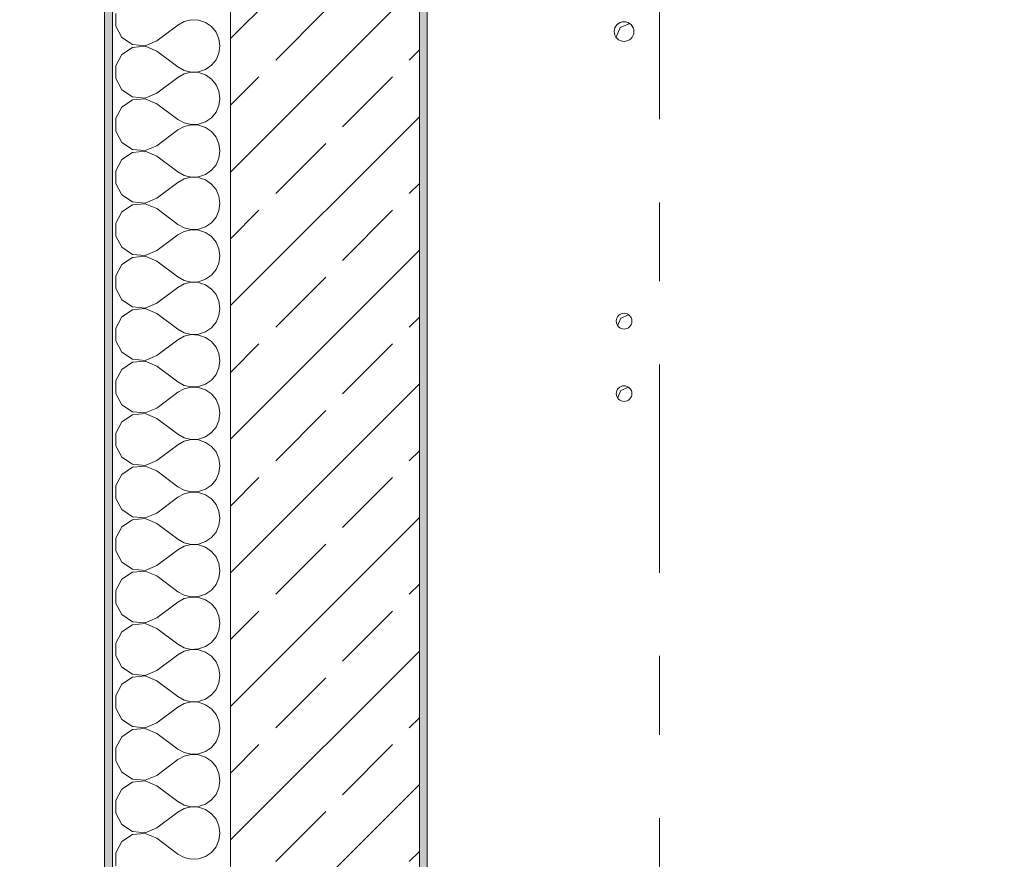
# Model space of a CAD drawing. Header units: metres. Extents: x -3.6 to 84.5, y -11 to 16.8.
# Tile 27 of 256: x -0.3 to 1, y 4 to 5.1. Entities that reach past the tile are written whole.
import ezdxf

# ---------------------------------------------------------------- set-up
doc = ezdxf.new("R2010")
doc.units = ezdxf.units.M
doc.header["$MEASUREMENT"] = 0
doc.linetypes.add('Strichlinie doppelt', pattern=[0.546806, 0.264583, -0.105833, 0.070556, -0.105833])
for name, color, linetype in [('152 - Bemaßung_ Beschriftung.Ausbau', 7, 'Continuous'), ('451 - Universal.Achsen Raster', 7, 'Continuous'), ('603 - Struktur.Bodenplatte_ Decke Roh', 7, 'Continuous'), ('604 - Struktur.Wand Aussen', 7, 'Continuous'), ('650 - Abdeckung.Fußboden Aufbau', 7, 'Continuous')]:
    doc.layers.add(name, color=color, linetype=linetype)
doc.styles.add('ERSTELLTER_STIL_2', font='txt')
doc.dimstyles.new('ERSTELLTER_STIL__1', dxfattribs={"dimtxt": 0.1, "dimasz": 0.0532, "dimexe": 0.18, "dimexo": 0.0625, "dimgap": 0, "dimtad": 1, "dimzin": 0, "dimdsep": 46, "dimtxsty": 'ERSTELLTER_STIL_2', "dimblk": 'ARROWHEAD_2', "dimblk1": 'ARROWHEAD_2', "dimblk2": 'ARROWHEAD_2', "dimcen": 0.09, "dimse1": 1, "dimse2": 1, "dimclrd": 7, "dimclre": 7, "dimclrt": 7, "dimazin": 0, "dimtfac": 1, "dimtdec": 4, "dimtmove": 0, "dimatfit": 3, "dimfxl": 1, "dimtolj": 1, "dimtzin": 0, "dimarcsym": 0})
doc.dimstyles.new('ERSTELLTER_STIL__3', dxfattribs={"dimtxt": 0.1, "dimasz": 0.0532, "dimexe": 0.18, "dimexo": 0.0625, "dimgap": 0, "dimtad": 1, "dimtih": 1, "dimtoh": 1, "dimzin": 0, "dimdsep": 46, "dimtxsty": 'ERSTELLTER_STIL_2', "dimblk": 'ARROWHEAD_2', "dimblk1": 'ARROWHEAD_2', "dimblk2": 'ARROWHEAD_2', "dimcen": 0.09, "dimse1": 1, "dimse2": 1, "dimclrd": 7, "dimclre": 7, "dimclrt": 7, "dimazin": 0, "dimtfac": 1, "dimtdec": 4, "dimtmove": 0, "dimatfit": 3, "dimfxl": 1, "dimtolj": 1, "dimtzin": 0, "dimarcsym": 0})
doc.dimstyles.new('ERSTELLTER_STIL__4', dxfattribs={"dimtxt": 0.1, "dimasz": 0.0532, "dimexe": 0.18, "dimexo": 0.0625, "dimgap": 0, "dimtad": 1, "dimtih": 1, "dimtoh": 1, "dimzin": 0, "dimdsep": 46, "dimtxsty": 'ERSTELLTER_STIL_2', "dimblk": 'ARROWHEAD_2', "dimblk1": 'ARROWHEAD_2', "dimblk2": 'ARROWHEAD_2', "dimcen": 0.09, "dimse1": 1, "dimse2": 1, "dimclrd": 7, "dimclre": 7, "dimclrt": 7, "dimazin": 0, "dimtfac": 1, "dimtdec": 4, "dimtmove": 2, "dimatfit": 3, "dimfxl": 1, "dimtolj": 1, "dimtzin": 0, "dimarcsym": 0})

# ---------------------------------------------------------------- blocks, each defined once
blk = doc.blocks.new('*X24')
at = {"layer": '604 - Struktur.Wand Aussen', "color": 7, "linetype": 'Continuous', "lineweight": 5}
for p, q in [((-0.1607, 5.1081), (-0.1607, 5.0919)), ((-0.1607, 5.0919), (-0.153, 5.0776)), ((-0.1083, 5.0733), (-0.0817, 5.0933)), ((-0.0736, 5.0978), (-0.0817, 5.0933)), ((-0.0647, 5.0999), (-0.0736, 5.0978)), ((-0.0555, 5.0994), (-0.0647, 5.0999)), ((-0.0468, 5.0965), (-0.0555, 5.0994)), ((-0.0392, 5.0913), (-0.0468, 5.0965)), ((-0.0333, 5.0842), (-0.0392, 5.0913)), ((-0.0296, 5.0758), (-0.0333, 5.0842)), ((-0.153, 5.0776), (-0.1395, 5.0686)), ((-0.1395, 5.0686), (-0.1233, 5.067)), ((-0.1233, 5.0663), (-0.1395, 5.0648)), ((-0.1233, 5.067), (-0.1083, 5.0733)), ((-0.1083, 5.06), (-0.1233, 5.0663)), ((-0.0283, 5.0667), (-0.0296, 5.0758)), ((-0.0296, 5.0576), (-0.0283, 5.0667)), ((-0.153, 5.0558), (-0.1607, 5.0415)), ((-0.1395, 5.0648), (-0.153, 5.0558)), ((-0.1083, 5.06), (-0.0817, 5.04)), ((-0.0333, 5.0491), (-0.0296, 5.0576)), ((-0.1607, 5.0415), (-0.1607, 5.0252)), ((-0.0468, 5.0369), (-0.0392, 5.0421)), ((-0.0392, 5.0421), (-0.0333, 5.0491)), ((-0.0817, 5.04), (-0.0736, 5.0355)), ((-0.0736, 5.0311), (-0.0817, 5.0267)), ((-0.0736, 5.0355), (-0.0647, 5.0335)), ((-0.0647, 5.0332), (-0.0736, 5.0311)), ((-0.0647, 5.0335), (-0.0555, 5.0339)), ((-0.0555, 5.0328), (-0.0647, 5.0332)), ((-0.0555, 5.0339), (-0.0468, 5.0369)), ((-0.0468, 5.0298), (-0.0555, 5.0328)), ((-0.0392, 5.0246), (-0.0468, 5.0298)), ((-0.1607, 5.0252), (-0.153, 5.0109)), ((-0.1083, 5.0067), (-0.0817, 5.0267)), ((-0.0333, 5.0175), (-0.0392, 5.0246)), ((-0.0296, 5.0091), (-0.0333, 5.0175)), ((-0.153, 5.0109), (-0.1395, 5.0019)), ((-0.1233, 5.0004), (-0.1083, 5.0067)), ((-0.0283, 5), (-0.0296, 5.0091)), ((-0.1395, 4.9981), (-0.153, 4.9891)), ((-0.1395, 5.0019), (-0.1233, 5.0004)), ((-0.1233, 4.9996), (-0.1395, 4.9981)), ((-0.1083, 4.9933), (-0.1233, 4.9996)), ((-0.1083, 4.9933), (-0.0817, 4.9733)), ((-0.0333, 4.9825), (-0.0296, 4.9909)), ((-0.0296, 4.9909), (-0.0283, 5)), ((-0.153, 4.9891), (-0.1607, 4.9748)), ((-0.0392, 4.9754), (-0.0333, 4.9825)), ((-0.1607, 4.9748), (-0.1607, 4.9585)), ((-0.0817, 4.9733), (-0.0736, 4.9689)), ((-0.0736, 4.9689), (-0.0647, 4.9668)), ((-0.0647, 4.9665), (-0.0736, 4.9645)), ((-0.0647, 4.9668), (-0.0555, 4.9672)), ((-0.0555, 4.9661), (-0.0647, 4.9665)), ((-0.0555, 4.9672), (-0.0468, 4.9702)), ((-0.0468, 4.9631), (-0.0555, 4.9661)), ((-0.0468, 4.9702), (-0.0392, 4.9754)), ((-0.1607, 4.9585), (-0.153, 4.9442)), ((-0.1083, 4.94), (-0.0817, 4.96)), ((-0.0736, 4.9645), (-0.0817, 4.96)), ((-0.0392, 4.9579), (-0.0468, 4.9631)), ((-0.0333, 4.9509), (-0.0392, 4.9579)), ((-0.153, 4.9442), (-0.1395, 4.9352)), ((-0.0296, 4.9424), (-0.0333, 4.9509)), ((-0.0283, 4.9333), (-0.0296, 4.9424)), ((-0.1395, 4.9314), (-0.153, 4.9224)), ((-0.1395, 4.9352), (-0.1233, 4.9337)), ((-0.1233, 4.933), (-0.1395, 4.9314)), ((-0.1233, 4.9337), (-0.1083, 4.94)), ((-0.1083, 4.9267), (-0.1233, 4.933)), ((-0.0296, 4.9242), (-0.0283, 4.9333)), ((-0.153, 4.9224), (-0.1607, 4.9081)), ((-0.1083, 4.9267), (-0.0817, 4.9067)), ((-0.0392, 4.9087), (-0.0333, 4.9158)), ((-0.0333, 4.9158), (-0.0296, 4.9242)), ((-0.1607, 4.9081), (-0.1607, 4.8919)), ((-0.0817, 4.9067), (-0.0736, 4.9022)), ((-0.0555, 4.9006), (-0.0468, 4.9035)), ((-0.0468, 4.9035), (-0.0392, 4.9087)), ((-0.1607, 4.8919), (-0.153, 4.8776)), ((-0.1083, 4.8733), (-0.0817, 4.8933)), ((-0.0736, 4.8978), (-0.0817, 4.8933)), ((-0.0736, 4.9022), (-0.0647, 4.9001)), ((-0.0647, 4.8999), (-0.0736, 4.8978)), ((-0.0647, 4.9001), (-0.0555, 4.9006)), ((-0.0555, 4.8994), (-0.0647, 4.8999)), ((-0.0468, 4.8965), (-0.0555, 4.8994)), ((-0.0392, 4.8913), (-0.0468, 4.8965)), ((-0.0333, 4.8842), (-0.0392, 4.8913)), ((-0.0296, 4.8758), (-0.0333, 4.8842)), ((-0.153, 4.8776), (-0.1395, 4.8686)), ((-0.1395, 4.8686), (-0.1233, 4.867)), ((-0.1233, 4.8663), (-0.1395, 4.8648)), ((-0.1233, 4.867), (-0.1083, 4.8733)), ((-0.1083, 4.86), (-0.1233, 4.8663)), ((-0.0283, 4.8667), (-0.0296, 4.8758)), ((-0.0296, 4.8576), (-0.0283, 4.8667)), ((-0.153, 4.8558), (-0.1607, 4.8415)), ((-0.1395, 4.8648), (-0.153, 4.8558)), ((-0.1083, 4.86), (-0.0817, 4.84)), ((-0.0333, 4.8491), (-0.0296, 4.8576)), ((-0.1607, 4.8415), (-0.1607, 4.8252)), ((-0.0468, 4.8369), (-0.0392, 4.8421)), ((-0.0392, 4.8421), (-0.0333, 4.8491)), ((-0.0817, 4.84), (-0.0736, 4.8355)), ((-0.0736, 4.8311), (-0.0817, 4.8267)), ((-0.0736, 4.8355), (-0.0647, 4.8335)), ((-0.0647, 4.8332), (-0.0736, 4.8311)), ((-0.0647, 4.8335), (-0.0555, 4.8339)), ((-0.0555, 4.8328), (-0.0647, 4.8332)), ((-0.0555, 4.8339), (-0.0468, 4.8369)), ((-0.0468, 4.8298), (-0.0555, 4.8328)), ((-0.0392, 4.8246), (-0.0468, 4.8298)), ((-0.1607, 4.8252), (-0.153, 4.8109)), ((-0.1083, 4.8067), (-0.0817, 4.8267)), ((-0.0333, 4.8175), (-0.0392, 4.8246)), ((-0.0296, 4.8091), (-0.0333, 4.8175)), ((-0.153, 4.8109), (-0.1395, 4.8019)), ((-0.1233, 4.8004), (-0.1083, 4.8067)), ((-0.0283, 4.8), (-0.0296, 4.8091)), ((-0.1395, 4.7981), (-0.153, 4.7891)), ((-0.1395, 4.8019), (-0.1233, 4.8004)), ((-0.1233, 4.7996), (-0.1395, 4.7981)), ((-0.1083, 4.7933), (-0.1233, 4.7996)), ((-0.1083, 4.7933), (-0.0817, 4.7733)), ((-0.0333, 4.7825), (-0.0296, 4.7909)), ((-0.0296, 4.7909), (-0.0283, 4.8)), ((-0.153, 4.7891), (-0.1607, 4.7748)), ((-0.0392, 4.7754), (-0.0333, 4.7825)), ((-0.1607, 4.7748), (-0.1607, 4.7585)), ((-0.0817, 4.7733), (-0.0736, 4.7689)), ((-0.0736, 4.7689), (-0.0647, 4.7668)), ((-0.0647, 4.7665), (-0.0736, 4.7645)), ((-0.0647, 4.7668), (-0.0555, 4.7672)), ((-0.0555, 4.7661), (-0.0647, 4.7665)), ((-0.0555, 4.7672), (-0.0468, 4.7702)), ((-0.0468, 4.7631), (-0.0555, 4.7661)), ((-0.0468, 4.7702), (-0.0392, 4.7754)), ((-0.1607, 4.7585), (-0.153, 4.7442)), ((-0.1083, 4.74), (-0.0817, 4.76)), ((-0.0736, 4.7645), (-0.0817, 4.76)), ((-0.0392, 4.7579), (-0.0468, 4.7631)), ((-0.0333, 4.7509), (-0.0392, 4.7579)), ((-0.153, 4.7442), (-0.1395, 4.7352)), ((-0.0296, 4.7424), (-0.0333, 4.7509)), ((-0.0283, 4.7333), (-0.0296, 4.7424)), ((-0.1395, 4.7314), (-0.153, 4.7224)), ((-0.1395, 4.7352), (-0.1233, 4.7337)), ((-0.1233, 4.733), (-0.1395, 4.7314)), ((-0.1233, 4.7337), (-0.1083, 4.74)), ((-0.1083, 4.7267), (-0.1233, 4.733)), ((-0.0296, 4.7242), (-0.0283, 4.7333)), ((-0.153, 4.7224), (-0.1607, 4.7081)), ((-0.1083, 4.7267), (-0.0817, 4.7067)), ((-0.0392, 4.7087), (-0.0333, 4.7158)), ((-0.0333, 4.7158), (-0.0296, 4.7242)), ((-0.1607, 4.7081), (-0.1607, 4.6919)), ((-0.0817, 4.7067), (-0.0736, 4.7022)), ((-0.0555, 4.7006), (-0.0468, 4.7035)), ((-0.0468, 4.7035), (-0.0392, 4.7087)), ((-0.1607, 4.6919), (-0.153, 4.6776)), ((-0.1083, 4.6733), (-0.0817, 4.6933)), ((-0.0736, 4.6978), (-0.0817, 4.6933)), ((-0.0736, 4.7022), (-0.0647, 4.7001)), ((-0.0647, 4.6999), (-0.0736, 4.6978)), ((-0.0647, 4.7001), (-0.0555, 4.7006)), ((-0.0555, 4.6994), (-0.0647, 4.6999)), ((-0.0468, 4.6965), (-0.0555, 4.6994)), ((-0.0392, 4.6913), (-0.0468, 4.6965)), ((-0.0333, 4.6842), (-0.0392, 4.6913)), ((-0.153, 4.6776), (-0.1395, 4.6686)), ((-0.0296, 4.6758), (-0.0333, 4.6842)), ((-0.1395, 4.6686), (-0.1233, 4.667)), ((-0.1233, 4.6663), (-0.1395, 4.6648)), ((-0.1233, 4.667), (-0.1083, 4.6733)), ((-0.1083, 4.66), (-0.1233, 4.6663)), ((-0.0283, 4.6667), (-0.0296, 4.6758)), ((-0.0296, 4.6576), (-0.0283, 4.6667)), ((-0.153, 4.6558), (-0.1607, 4.6415)), ((-0.1395, 4.6648), (-0.153, 4.6558)), ((-0.1083, 4.66), (-0.0817, 4.64)), ((-0.0333, 4.6491), (-0.0296, 4.6576)), ((-0.1607, 4.6415), (-0.1607, 4.6252)), ((-0.0817, 4.64), (-0.0736, 4.6355)), ((-0.0468, 4.6369), (-0.0392, 4.6421)), ((-0.0392, 4.6421), (-0.0333, 4.6491)), ((-0.0736, 4.6311), (-0.0817, 4.6267)), ((-0.0736, 4.6355), (-0.0647, 4.6335)), ((-0.0647, 4.6332), (-0.0736, 4.6311)), ((-0.0647, 4.6335), (-0.0555, 4.6339)), ((-0.0555, 4.6328), (-0.0647, 4.6332)), ((-0.0555, 4.6339), (-0.0468, 4.6369)), ((-0.0468, 4.6298), (-0.0555, 4.6328)), ((-0.0392, 4.6246), (-0.0468, 4.6298)), ((-0.1607, 4.6252), (-0.153, 4.6109)), ((-0.1083, 4.6067), (-0.0817, 4.6267)), ((-0.0333, 4.6175), (-0.0392, 4.6246)), ((-0.0296, 4.6091), (-0.0333, 4.6175)), ((-0.153, 4.6109), (-0.1395, 4.6019)), ((-0.1233, 4.6004), (-0.1083, 4.6067)), ((-0.0283, 4.6), (-0.0296, 4.6091)), ((-0.1395, 4.5981), (-0.153, 4.5891)), ((-0.1395, 4.6019), (-0.1233, 4.6004)), ((-0.1233, 4.5996), (-0.1395, 4.5981)), ((-0.1083, 4.5933), (-0.1233, 4.5996)), ((-0.1083, 4.5933), (-0.0817, 4.5733)), ((-0.0333, 4.5825), (-0.0296, 4.5909)), ((-0.0296, 4.5909), (-0.0283, 4.6)), ((-0.153, 4.5891), (-0.1607, 4.5748)), ((-0.0392, 4.5754), (-0.0333, 4.5825)), ((-0.1607, 4.5748), (-0.1607, 4.5585)), ((-0.0817, 4.5733), (-0.0736, 4.5689)), ((-0.0736, 4.5689), (-0.0647, 4.5668)), ((-0.0647, 4.5665), (-0.0736, 4.5645)), ((-0.0647, 4.5668), (-0.0555, 4.5672)), ((-0.0555, 4.5661), (-0.0647, 4.5665)), ((-0.0555, 4.5672), (-0.0468, 4.5702)), ((-0.0468, 4.5631), (-0.0555, 4.5661)), ((-0.0468, 4.5702), (-0.0392, 4.5754)), ((-0.1607, 4.5585), (-0.153, 4.5442)), ((-0.1083, 4.54), (-0.0817, 4.56)), ((-0.0736, 4.5645), (-0.0817, 4.56)), ((-0.0392, 4.5579), (-0.0468, 4.5631)), ((-0.0333, 4.5509), (-0.0392, 4.5579)), ((-0.153, 4.5442), (-0.1395, 4.5352)), ((-0.1233, 4.5337), (-0.1083, 4.54)), ((-0.0296, 4.5424), (-0.0333, 4.5509)), ((-0.0283, 4.5333), (-0.0296, 4.5424)), ((-0.1395, 4.5314), (-0.153, 4.5224)), ((-0.1395, 4.5352), (-0.1233, 4.5337)), ((-0.1233, 4.533), (-0.1395, 4.5314)), ((-0.1083, 4.5267), (-0.1233, 4.533)), ((-0.0296, 4.5242), (-0.0283, 4.5333)), ((-0.153, 4.5224), (-0.1607, 4.5081)), ((-0.1083, 4.5267), (-0.0817, 4.5067)), ((-0.0392, 4.5087), (-0.0333, 4.5158)), ((-0.0333, 4.5158), (-0.0296, 4.5242)), ((-0.1607, 4.5081), (-0.1607, 4.4919)), ((-0.0817, 4.5067), (-0.0736, 4.5022)), ((-0.0555, 4.5006), (-0.0468, 4.5035)), ((-0.0468, 4.5035), (-0.0392, 4.5087)), ((-0.1607, 4.4919), (-0.153, 4.4776)), ((-0.1083, 4.4733), (-0.0817, 4.4933)), ((-0.0736, 4.4978), (-0.0817, 4.4933)), ((-0.0736, 4.5022), (-0.0647, 4.5001)), ((-0.0647, 4.4999), (-0.0736, 4.4978)), ((-0.0647, 4.5001), (-0.0555, 4.5006)), ((-0.0555, 4.4994), (-0.0647, 4.4999)), ((-0.0468, 4.4965), (-0.0555, 4.4994)), ((-0.0392, 4.4913), (-0.0468, 4.4965)), ((-0.0333, 4.4842), (-0.0392, 4.4913)), ((-0.153, 4.4776), (-0.1395, 4.4686)), ((-0.0296, 4.4758), (-0.0333, 4.4842)), ((-0.1395, 4.4686), (-0.1233, 4.467)), ((-0.1233, 4.4663), (-0.1395, 4.4648)), ((-0.1233, 4.467), (-0.1083, 4.4733)), ((-0.1083, 4.46), (-0.1233, 4.4663)), ((-0.0283, 4.4667), (-0.0296, 4.4758)), ((-0.0296, 4.4576), (-0.0283, 4.4667)), ((-0.153, 4.4558), (-0.1607, 4.4415)), ((-0.1395, 4.4648), (-0.153, 4.4558)), ((-0.1083, 4.46), (-0.0817, 4.44)), ((-0.0333, 4.4491), (-0.0296, 4.4576)), ((-0.1607, 4.4415), (-0.1607, 4.4252)), ((-0.0817, 4.44), (-0.0736, 4.4355)), ((-0.0468, 4.4369), (-0.0392, 4.4421)), ((-0.0392, 4.4421), (-0.0333, 4.4491)), ((-0.0736, 4.4311), (-0.0817, 4.4267)), ((-0.0736, 4.4355), (-0.0647, 4.4335)), ((-0.0647, 4.4332), (-0.0736, 4.4311)), ((-0.0647, 4.4335), (-0.0555, 4.4339)), ((-0.0555, 4.4328), (-0.0647, 4.4332)), ((-0.0555, 4.4339), (-0.0468, 4.4369)), ((-0.0468, 4.4298), (-0.0555, 4.4328)), ((-0.0392, 4.4246), (-0.0468, 4.4298)), ((-0.1607, 4.4252), (-0.153, 4.4109)), ((-0.1083, 4.4067), (-0.0817, 4.4267)), ((-0.0333, 4.4175), (-0.0392, 4.4246)), ((-0.0296, 4.4091), (-0.0333, 4.4175)), ((-0.153, 4.4109), (-0.1395, 4.4019)), ((-0.1233, 4.4004), (-0.1083, 4.4067)), ((-0.0283, 4.4), (-0.0296, 4.4091)), ((-0.1395, 4.3981), (-0.153, 4.3891)), ((-0.1395, 4.4019), (-0.1233, 4.4004)), ((-0.1233, 4.3996), (-0.1395, 4.3981)), ((-0.1083, 4.3933), (-0.1233, 4.3996)), ((-0.1083, 4.3933), (-0.0817, 4.3733)), ((-0.0333, 4.3825), (-0.0296, 4.3909)), ((-0.0296, 4.3909), (-0.0283, 4.4)), ((-0.153, 4.3891), (-0.1607, 4.3748)), ((-0.0392, 4.3754), (-0.0333, 4.3825)), ((-0.1607, 4.3748), (-0.1607, 4.3585)), ((-0.0817, 4.3733), (-0.0736, 4.3689)), ((-0.0736, 4.3689), (-0.0647, 4.3668)), ((-0.0647, 4.3665), (-0.0736, 4.3645)), ((-0.0647, 4.3668), (-0.0555, 4.3672)), ((-0.0555, 4.3661), (-0.0647, 4.3665)), ((-0.0555, 4.3672), (-0.0468, 4.3702)), ((-0.0468, 4.3631), (-0.0555, 4.3661)), ((-0.0468, 4.3702), (-0.0392, 4.3754)), ((-0.1607, 4.3585), (-0.153, 4.3442)), ((-0.1083, 4.34), (-0.0817, 4.36)), ((-0.0736, 4.3645), (-0.0817, 4.36)), ((-0.0392, 4.3579), (-0.0468, 4.3631)), ((-0.0333, 4.3509), (-0.0392, 4.3579)), ((-0.153, 4.3442), (-0.1395, 4.3352)), ((-0.1233, 4.3337), (-0.1083, 4.34)), ((-0.0296, 4.3424), (-0.0333, 4.3509)), ((-0.0283, 4.3333), (-0.0296, 4.3424)), ((-0.1395, 4.3314), (-0.153, 4.3224)), ((-0.1395, 4.3352), (-0.1233, 4.3337)), ((-0.1233, 4.333), (-0.1395, 4.3314)), ((-0.1083, 4.3267), (-0.1233, 4.333)), ((-0.0296, 4.3242), (-0.0283, 4.3333)), ((-0.153, 4.3224), (-0.1607, 4.3081)), ((-0.1083, 4.3267), (-0.0817, 4.3067)), ((-0.0392, 4.3087), (-0.0333, 4.3158)), ((-0.0333, 4.3158), (-0.0296, 4.3242)), ((-0.1607, 4.3081), (-0.1607, 4.2919)), ((-0.0817, 4.3067), (-0.0736, 4.3022)), ((-0.0555, 4.3006), (-0.0468, 4.3035)), ((-0.0468, 4.3035), (-0.0392, 4.3087)), ((-0.1607, 4.2919), (-0.153, 4.2776)), ((-0.1083, 4.2733), (-0.0817, 4.2933)), ((-0.0736, 4.2978), (-0.0817, 4.2933)), ((-0.0736, 4.3022), (-0.0647, 4.3001)), ((-0.0647, 4.2999), (-0.0736, 4.2978)), ((-0.0647, 4.3001), (-0.0555, 4.3006)), ((-0.0555, 4.2994), (-0.0647, 4.2999)), ((-0.0468, 4.2965), (-0.0555, 4.2994)), ((-0.0392, 4.2913), (-0.0468, 4.2965)), ((-0.0333, 4.2842), (-0.0392, 4.2913)), ((-0.153, 4.2776), (-0.1395, 4.2686)), ((-0.0296, 4.2758), (-0.0333, 4.2842)), ((-0.1395, 4.2686), (-0.1233, 4.267)), ((-0.1233, 4.2663), (-0.1395, 4.2648)), ((-0.1233, 4.267), (-0.1083, 4.2733)), ((-0.1083, 4.26), (-0.1233, 4.2663)), ((-0.0283, 4.2667), (-0.0296, 4.2758)), ((-0.0296, 4.2576), (-0.0283, 4.2667)), ((-0.153, 4.2558), (-0.1607, 4.2415)), ((-0.1395, 4.2648), (-0.153, 4.2558)), ((-0.1083, 4.26), (-0.0817, 4.24)), ((-0.0333, 4.2491), (-0.0296, 4.2576)), ((-0.1607, 4.2415), (-0.1607, 4.2252)), ((-0.0817, 4.24), (-0.0736, 4.2355)), ((-0.0468, 4.2369), (-0.0392, 4.2421)), ((-0.0392, 4.2421), (-0.0333, 4.2491)), ((-0.0736, 4.2311), (-0.0817, 4.2267)), ((-0.0736, 4.2355), (-0.0647, 4.2335)), ((-0.0647, 4.2332), (-0.0736, 4.2311)), ((-0.0647, 4.2335), (-0.0555, 4.2339)), ((-0.0555, 4.2328), (-0.0647, 4.2332)), ((-0.0555, 4.2339), (-0.0468, 4.2369)), ((-0.0468, 4.2298), (-0.0555, 4.2328)), ((-0.0392, 4.2246), (-0.0468, 4.2298)), ((-0.1607, 4.2252), (-0.153, 4.2109)), ((-0.1083, 4.2067), (-0.0817, 4.2267)), ((-0.0333, 4.2175), (-0.0392, 4.2246)), ((-0.0296, 4.2091), (-0.0333, 4.2175)), ((-0.153, 4.2109), (-0.1395, 4.2019)), ((-0.1233, 4.2004), (-0.1083, 4.2067)), ((-0.0283, 4.2), (-0.0296, 4.2091)), ((-0.1395, 4.1981), (-0.153, 4.1891)), ((-0.1395, 4.2019), (-0.1233, 4.2004)), ((-0.1233, 4.1996), (-0.1395, 4.1981)), ((-0.1083, 4.1933), (-0.1233, 4.1996)), ((-0.1083, 4.1933), (-0.0817, 4.1733)), ((-0.0333, 4.1825), (-0.0296, 4.1909)), ((-0.0296, 4.1909), (-0.0283, 4.2)), ((-0.153, 4.1891), (-0.1607, 4.1748)), ((-0.0392, 4.1754), (-0.0333, 4.1825)), ((-0.1607, 4.1748), (-0.1607, 4.1585)), ((-0.0817, 4.1733), (-0.0736, 4.1689)), ((-0.0736, 4.1689), (-0.0647, 4.1668)), ((-0.0647, 4.1665), (-0.0736, 4.1645)), ((-0.0647, 4.1668), (-0.0555, 4.1672)), ((-0.0555, 4.1661), (-0.0647, 4.1665)), ((-0.0555, 4.1672), (-0.0468, 4.1702)), ((-0.0468, 4.1631), (-0.0555, 4.1661)), ((-0.0468, 4.1702), (-0.0392, 4.1754)), ((-0.1607, 4.1585), (-0.153, 4.1442)), ((-0.1083, 4.14), (-0.0817, 4.16)), ((-0.0736, 4.1645), (-0.0817, 4.16)), ((-0.0392, 4.1579), (-0.0468, 4.1631)), ((-0.0333, 4.1509), (-0.0392, 4.1579)), ((-0.153, 4.1442), (-0.1395, 4.1352)), ((-0.1233, 4.1337), (-0.1083, 4.14)), ((-0.0296, 4.1424), (-0.0333, 4.1509)), ((-0.0283, 4.1333), (-0.0296, 4.1424)), ((-0.1395, 4.1314), (-0.153, 4.1224)), ((-0.1395, 4.1352), (-0.1233, 4.1337)), ((-0.1233, 4.133), (-0.1395, 4.1314)), ((-0.1083, 4.1267), (-0.1233, 4.133)), ((-0.0296, 4.1242), (-0.0283, 4.1333)), ((-0.153, 4.1224), (-0.1607, 4.1081)), ((-0.1083, 4.1267), (-0.0817, 4.1067)), ((-0.0392, 4.1087), (-0.0333, 4.1158)), ((-0.0333, 4.1158), (-0.0296, 4.1242)), ((-0.1607, 4.1081), (-0.1607, 4.0919)), ((-0.0817, 4.1067), (-0.0736, 4.1022)), ((-0.0736, 4.1022), (-0.0647, 4.1001)), ((-0.0555, 4.1006), (-0.0468, 4.1035)), ((-0.0468, 4.1035), (-0.0392, 4.1087)), ((-0.1607, 4.0919), (-0.153, 4.0776)), ((-0.1083, 4.0733), (-0.0817, 4.0933)), ((-0.0736, 4.0978), (-0.0817, 4.0933)), ((-0.0647, 4.0999), (-0.0736, 4.0978)), ((-0.0647, 4.1001), (-0.0555, 4.1006)), ((-0.0555, 4.0994), (-0.0647, 4.0999)), ((-0.0468, 4.0965), (-0.0555, 4.0994)), ((-0.0392, 4.0913), (-0.0468, 4.0965)), ((-0.0333, 4.0842), (-0.0392, 4.0913)), ((-0.153, 4.0776), (-0.1395, 4.0686)), ((-0.0296, 4.0758), (-0.0333, 4.0842)), ((-0.1395, 4.0648), (-0.153, 4.0558)), ((-0.1395, 4.0686), (-0.1233, 4.067)), ((-0.1233, 4.0663), (-0.1395, 4.0648)), ((-0.1233, 4.067), (-0.1083, 4.0733)), ((-0.1083, 4.06), (-0.1233, 4.0663)), ((-0.0283, 4.0667), (-0.0296, 4.0758)), ((-0.0296, 4.0576), (-0.0283, 4.0667)), ((-0.153, 4.0558), (-0.1607, 4.0415)), ((-0.1083, 4.06), (-0.0817, 4.04)), ((-0.0333, 4.0491), (-0.0296, 4.0576)), ((-0.1607, 4.0415), (-0.1607, 4.0252)), ((-0.0817, 4.04), (-0.0736, 4.0355)), ((-0.0468, 4.0369), (-0.0392, 4.0421)), ((-0.0392, 4.0421), (-0.0333, 4.0491)), ((-0.0736, 4.0355), (-0.0647, 4.0335)), ((-0.0647, 4.0335), (-0.0555, 4.0339)), ((-0.0555, 4.0339), (-0.0468, 4.0369))]:
    blk.add_line(p, q, dxfattribs=at)
blk = doc.blocks.new('*D243')
at = {"layer": '152 - Bemaßung_ Beschriftung.Ausbau', "color": 7, "linetype": 'Continuous', "lineweight": 5}
for p, q in [((-2.675, 13.845), (-2.675, 13.8792)), ((-2.64, 13.8248), (-2.71, 13.8652)), ((-2.6225, 13.845), (-2.7275, 13.845)), ((-2.675, -0.145), (-2.675, 13.845)), ((-2.71, -0.1248), (-2.64, -0.1652)), ((-2.6225, -0.145), (-2.7275, -0.145)), ((-2.675, -0.1792), (-2.675, -0.145))]:
    blk.add_line(p, q, dxfattribs=at)
at = {"layer": '152 - Bemaßung_ Beschriftung.Ausbau', "color": 7, "lineweight": 5, "insert": (-2.695, 6.679), "char_height": 0.1, "attachment_point": 7, "rotation": 90, "style": 'ERSTELLTER_STIL_2'}
blk.add_mtext('\\A1;{\\pql;\\fArial|b0|i0|c0|p38;13,99}', dxfattribs=at)
blk = doc.blocks.new('ARROWHEAD_2')
at = {"color": 0, "linetype": 'Continuous', "lineweight": 0}
for p, q in [((-0.378, -0.655), (0.378, 0.655)), ((0, 0), (-1, 0))]:
    blk.add_line(p, q, dxfattribs=at)
blk = doc.blocks.new('*D244')
at = {"layer": '152 - Bemaßung_ Beschriftung.Ausbau', "color": 7, "linetype": 'Continuous', "lineweight": 5}
for p, q in [((-0.165, -8.6375), (-0.165, -8.5325)), ((-0.1448, -8.55), (-0.1852, -8.62)), ((0.0052, -8.55), (-0.0352, -8.62)), ((-0.1992, -8.585), (-0.165, -8.585)), ((-0.165, -8.585), (-0.015, -8.585))]:
    blk.add_line(p, q, dxfattribs=at)
at = {"layer": '152 - Bemaßung_ Beschriftung.Ausbau', "color": 7, "lineweight": 5, "insert": (-0.1651, -8.5755), "char_height": 0.1, "attachment_point": 7, "style": 'ERSTELLTER_STIL_2'}
blk.add_mtext('\\A1;{\\pql;\\fArial|b0|i0|c0|p38;15}', dxfattribs=at)
blk = doc.blocks.new('*D245')
at = {"layer": '152 - Bemaßung_ Beschriftung.Ausbau', "color": 7, "linetype": 'Continuous', "lineweight": 5}
for p, q in [((0.0052, -8.55), (-0.0352, -8.62)), ((-0.165, -8.585), (-0.015, -8.585))]:
    blk.add_line(p, q, dxfattribs=at)
blk = doc.blocks.new('*D277')
at = {"layer": '152 - Bemaßung_ Beschriftung.Ausbau', "color": 7, "linetype": 'Continuous', "lineweight": 5}
for p, q in [((-0.165, -9.1375), (-0.165, -9.0325)), ((-0.1448, -9.05), (-0.1852, -9.12)), ((0.0052, -9.05), (-0.0352, -9.12)), ((-0.1992, -9.085), (-0.165, -9.085)), ((-0.165, -9.085), (-0.015, -9.085))]:
    blk.add_line(p, q, dxfattribs=at)
at = {"layer": '152 - Bemaßung_ Beschriftung.Ausbau', "color": 7, "lineweight": 5, "insert": (-0.1651, -9.0755), "char_height": 0.1, "attachment_point": 7, "style": 'ERSTELLTER_STIL_2'}
blk.add_mtext('\\A1;{\\pql;\\fArial|b0|i0|c0|p38;15}', dxfattribs=at)
blk = doc.blocks.new('*D278')
at = {"layer": '152 - Bemaßung_ Beschriftung.Ausbau', "color": 7, "linetype": 'Continuous', "lineweight": 5}
for p, q in [((0.0052, -9.05), (-0.0352, -9.12)), ((-0.165, -9.085), (-0.015, -9.085))]:
    blk.add_line(p, q, dxfattribs=at)
blk = doc.blocks.new('*D279')
at = {"layer": '152 - Bemaßung_ Beschriftung.Ausbau', "color": 7, "linetype": 'Continuous', "lineweight": 5}
for p, q in [((-0.015, -9.1375), (-0.015, -9.0325)), ((0.0052, -9.05), (-0.0352, -9.12)), ((0.2452, -9.05), (0.2048, -9.12)), ((-0.165, -9.085), (-0.015, -9.085)), ((-0.015, -9.085), (0.225, -9.085))]:
    blk.add_line(p, q, dxfattribs=at)
at = {"layer": '152 - Bemaßung_ Beschriftung.Ausbau', "color": 7, "lineweight": 5, "insert": (0.0291, -9.065), "char_height": 0.1, "attachment_point": 7, "style": 'ERSTELLTER_STIL_2'}
blk.add_mtext('\\A1;{\\pql;\\fArial|b0|i0|c0|p38;24}', dxfattribs=at)
blk = doc.blocks.new('*D280')
at = {"layer": '152 - Bemaßung_ Beschriftung.Ausbau', "color": 7, "linetype": 'Continuous', "lineweight": 5}
for p, q in [((0.225, -9.1375), (0.225, -9.0325)), ((7.67, -9.1375), (7.67, -9.0325)), ((0.2452, -9.05), (0.2048, -9.12)), ((7.6902, -9.05), (7.6498, -9.12)), ((-0.015, -9.085), (0.225, -9.085)), ((0.225, -9.085), (7.67, -9.085)), ((7.67, -9.085), (7.8, -9.085))]:
    blk.add_line(p, q, dxfattribs=at)
at = {"layer": '152 - Bemaßung_ Beschriftung.Ausbau', "color": 7, "lineweight": 5, "char_height": 0.1, "attachment_point": 7, "style": 'ERSTELLTER_STIL_2'}
for s, insert in [('\\A1;{\\pql;\\fArial|b0|i0|c0|p38;7,44\\fArial|b0|i0|c0|p38;\\A1{\\H.66x;\\S5^  ;}}', (3.7136, -9.0844)), ('\\A1;{\\pql;\\fArial|b0|i0|c0|p38;13}', (7.498, -9.065))]:
    blk.add_mtext(s, dxfattribs=dict(at, insert=insert))
blk = doc.blocks.new('*D460')
at = {"layer": '152 - Bemaßung_ Beschriftung.Ausbau', "color": 7, "linetype": 'Continuous', "lineweight": 5}
for p, q in [((-1.175, 6.105), (-1.175, 7.895)), ((-1.21, 6.1252), (-1.14, 6.0848)), ((-1.175, 0.005), (-1.175, 6.105)), ((-1.21, 0.0252), (-1.14, -0.0152)), ((-1.1225, 0.005), (-1.2275, 0.005)), ((-1.175, -0.145), (-1.175, 0.005))]:
    blk.add_line(p, q, dxfattribs=at)
at = {"layer": '152 - Bemaßung_ Beschriftung.Ausbau', "color": 7, "lineweight": 5, "insert": (-1.195, 2.922), "char_height": 0.1, "attachment_point": 7, "rotation": 90, "style": 'ERSTELLTER_STIL_2'}
blk.add_mtext('\\A1;{\\pql;\\fArial|b0|i0|c0|p38;6,10}', dxfattribs=at)
blk = doc.blocks.new('*D461')
at = {"layer": '152 - Bemaßung_ Beschriftung.Ausbau', "color": 7, "linetype": 'Continuous', "lineweight": 5}
for p, q in [((-1.175, 7.895), (-1.175, 13.695)), ((-1.21, 7.9152), (-1.14, 7.8748)), ((-1.1225, 7.895), (-1.2275, 7.895)), ((-1.175, 6.105), (-1.175, 7.895)), ((-1.21, 6.1252), (-1.14, 6.0848)), ((-1.1225, 6.105), (-1.2275, 6.105)), ((-1.175, 0.005), (-1.175, 6.105))]:
    blk.add_line(p, q, dxfattribs=at)
at = {"layer": '152 - Bemaßung_ Beschriftung.Ausbau', "color": 7, "lineweight": 5, "char_height": 0.1, "attachment_point": 7, "rotation": 90, "style": 'ERSTELLTER_STIL_2'}
for s, insert in [('\\A1;{\\pql;\\fArial|b0|i0|c0|p38;1,79}', (-1.195, 6.867)), ('\\A1;{\\pql;\\fArial|b0|i0|c0|p38;2,01}', (-1.055, 6.867))]:
    blk.add_mtext(s, dxfattribs=dict(at, insert=insert))
blk = doc.blocks.new('*D470')
at = {"layer": '152 - Bemaßung_ Beschriftung.Ausbau', "color": 7, "linetype": 'Continuous', "lineweight": 5}
for p, q in [((-2.175, 5.2), (-2.175, 6)), ((-2.21, 5.2202), (-2.14, 5.1798)), ((-2.1225, 5.2), (-2.2275, 5.2)), ((-2.175, 0.7), (-2.175, 5.2)), ((-2.21, 0.7202), (-2.14, 0.6798)), ((-2.1225, 0.7), (-2.2275, 0.7)), ((-2.175, 0.25), (-2.175, 0.7))]:
    blk.add_line(p, q, dxfattribs=at)
at = {"layer": '152 - Bemaßung_ Beschriftung.Ausbau', "color": 7, "lineweight": 5, "insert": (-2.195, 2.817), "char_height": 0.1, "attachment_point": 7, "rotation": 90, "style": 'ERSTELLTER_STIL_2'}
blk.add_mtext('\\A1;{\\pql;\\fArial|b0|i0|c0|p38;4,50}', dxfattribs=at)
blk = doc.blocks.new('*D489')
at = {"layer": '152 - Bemaßung_ Beschriftung.Ausbau', "color": 7, "linetype": 'Continuous', "lineweight": 5}
for p, q in [((-0.165, -9.6375), (-0.165, -9.5325)), ((-0.1448, -9.55), (-0.1852, -9.62)), ((0.0052, -9.55), (-0.0352, -9.62)), ((-0.1992, -9.585), (-0.165, -9.585)), ((-0.165, -9.585), (-0.015, -9.585))]:
    blk.add_line(p, q, dxfattribs=at)
at = {"layer": '152 - Bemaßung_ Beschriftung.Ausbau', "color": 7, "lineweight": 5, "insert": (-0.1651, -9.5755), "char_height": 0.1, "attachment_point": 7, "style": 'ERSTELLTER_STIL_2'}
blk.add_mtext('\\A1;{\\pql;\\fArial|b0|i0|c0|p38;15}', dxfattribs=at)
blk = doc.blocks.new('*D490')
at = {"layer": '152 - Bemaßung_ Beschriftung.Ausbau', "color": 7, "linetype": 'Continuous', "lineweight": 5}
for p, q in [((0.0052, -9.55), (-0.0352, -9.62)), ((-0.165, -9.585), (-0.015, -9.585))]:
    blk.add_line(p, q, dxfattribs=at)
blk = doc.blocks.new('*D491')
at = {"layer": '152 - Bemaßung_ Beschriftung.Ausbau', "color": 7, "linetype": 'Continuous', "lineweight": 5}
for p, q in [((-0.015, -9.6375), (-0.015, -9.5325)), ((0.0052, -9.55), (-0.0352, -9.62)), ((0.2452, -9.55), (0.2048, -9.62)), ((-0.165, -9.585), (-0.015, -9.585)), ((-0.015, -9.585), (0.225, -9.585))]:
    blk.add_line(p, q, dxfattribs=at)
at = {"layer": '152 - Bemaßung_ Beschriftung.Ausbau', "color": 7, "lineweight": 5, "char_height": 0.1, "attachment_point": 7, "style": 'ERSTELLTER_STIL_2'}
for s, insert in [('\\A1;{\\pql;\\fArial|b0|i0|c0|p38;15\\fArial|b0|i0|c0|p38;\\A1{\\H.66x;\\S5^  ;}}', (0.2112, -9.577)), ('\\A1;{\\pql;\\fArial|b0|i0|c0|p38;24}', (0.0291, -9.565))]:
    blk.add_mtext(s, dxfattribs=dict(at, insert=insert))
blk = doc.blocks.new('*D492')
at = {"layer": '152 - Bemaßung_ Beschriftung.Ausbau', "color": 7, "linetype": 'Continuous', "lineweight": 5}
for p, q in [((0.225, -9.6375), (0.225, -9.5325)), ((0.38, -9.6375), (0.38, -9.5325)), ((0.2452, -9.55), (0.2048, -9.62)), ((0.4002, -9.55), (0.3598, -9.62)), ((-0.015, -9.585), (0.225, -9.585)), ((0.225, -9.585), (0.38, -9.585)), ((0.38, -9.585), (0.68, -9.585))]:
    blk.add_line(p, q, dxfattribs=at)
blk = doc.blocks.new('*D644')
at = {"layer": '152 - Bemaßung_ Beschriftung.Ausbau', "color": 7, "linetype": 'Continuous', "lineweight": 5}
for p, q in [((-0.165, -10.6375), (-0.165, -10.5325)), ((62.425, -10.6375), (62.425, -10.5325)), ((-0.1448, -10.55), (-0.1852, -10.62)), ((62.4048, -10.62), (62.4452, -10.55)), ((-0.1992, -10.585), (-0.165, -10.585)), ((-0.165, -10.585), (62.425, -10.585)), ((62.425, -10.585), (62.4593, -10.585))]:
    blk.add_line(p, q, dxfattribs=at)
at = {"layer": '152 - Bemaßung_ Beschriftung.Ausbau', "color": 7, "lineweight": 5, "insert": (30.959, -10.565), "char_height": 0.1, "attachment_point": 7, "style": 'ERSTELLTER_STIL_2'}
blk.add_mtext('\\A1;{\\pql;\\fArial|b0|i0|c0|p38;62,59}', dxfattribs=at)
blk = doc.blocks.new('*D648')
at = {"layer": '152 - Bemaßung_ Beschriftung.Ausbau', "color": 7, "linetype": 'Continuous', "lineweight": 5}
for p, q in [((-1.675, 13.455), (-1.675, 13.695)), ((-1.71, 13.4752), (-1.64, 13.4348)), ((-1.6225, 13.455), (-1.7275, 13.455)), ((-1.675, 0.245), (-1.675, 13.455)), ((-1.71, 0.2652), (-1.64, 0.2248)), ((-1.6225, 0.245), (-1.7275, 0.245)), ((-1.675, 0.005), (-1.675, 0.245))]:
    blk.add_line(p, q, dxfattribs=at)
at = {"layer": '152 - Bemaßung_ Beschriftung.Ausbau', "color": 7, "lineweight": 5, "insert": (-1.695, 6.679), "char_height": 0.1, "attachment_point": 7, "rotation": 90, "style": 'ERSTELLTER_STIL_2'}
blk.add_mtext('\\A1;{\\pql;\\fArial|b0|i0|c0|p38;13,21}', dxfattribs=at)

msp = doc.modelspace()

# ---------------------------------------------------------------- hatches: boundary and pattern name
at = {"layer": '604 - Struktur.Wand Aussen', "linetype": 'Continuous', "lineweight": 0, "true_color": 0x000000}
h = msp.add_hatch(dxfattribs=at)
h.set_pattern_fill('Verputz_0001', color=18, style=0, pattern_type=2)
h.set_pattern_definition([(0, (0, 0), (0, 0.0866025), [0, -0.05]), (0, (0.025, 0.0433), (0, 0.0866025), [0, -0.05])])
h.paths.add_polyline_path([(-0.175, -0.145), (-0.165, -0.145), (-0.165, 6.105), (-0.175, 6.105)])
h = msp.add_hatch(dxfattribs=at)
h.set_pattern_fill('Beton__Stahlbeton_0001', color=18, style=0, pattern_type=2)
h.set_pattern_definition([(45, (0, 0), (-0.0848528, 0.0848528), []), (45, (-0.04243, 0.04243), (-0.0848528, 0.0848528), [0.09, -0.03])])
h.paths.add_polyline_path([(-0.015, 6.105), (-0.015, 0.245), (0.225, 0.245), (0.225, 6.105), (0.175, 6.105), (0.105, 6.105)])
h = msp.add_hatch(dxfattribs=at)
h.set_pattern_fill('Gips_0001', color=18, style=0, pattern_type=2)
h.set_pattern_definition([(45, (0, 0), (-0.01767767, 0.01767767), [0, -0.025])])
h.paths.add_polyline_path([(0.235, 0.71), (0.235, 5.19), (0.225, 5.19), (0.225, 0.71)])

# ---------------------------------------------------------------- linework, layer by layer
at = {"layer": '451 - Universal.Achsen Raster', "color": 160, "linetype": 'Strichlinie doppelt', "lineweight": 9, "true_color": 0x3232ff}
msp.add_line((0.53, -10.585), (0.53, 16.355), dxfattribs=at)
at = {"layer": '603 - Struktur.Bodenplatte_ Decke Roh', "color": 7, "linetype": 'Continuous', "lineweight": 5}
for p, q in [((0.48, 5.09), (0.4922, 5.0952)), ((0.4748, 5.0778), (0.48, 5.09)), ((0.4768, 4.7112), (0.481, 4.721)), ((0.481, 4.721), (0.4907, 4.7252)), ((0.4768, 4.6192), (0.481, 4.629)), ((0.481, 4.629), (0.4907, 4.6332))]:
    msp.add_line(p, q, dxfattribs=at)
at = {"layer": '603 - Struktur.Bodenplatte_ Decke Roh', "color": 7, "linetype": 'Continuous', "lineweight": 18, "flags": 128}
msp.add_lwpolyline([(62.275, 0.005), (62.275, 13.695), (50.78, 13.695), (50.78, 13), (50.84, 13), (50.84, 8.585), (49.03, 8.585), (49.03, 8.725), (47.41, 8.725), (47.41, 13), (47.48, 13), (47.48, 13.695), (14.78, 13.695), (14.78, 13), (14.84, 13), (14.84, 8.585), (13.03, 8.585), (13.03, 8.725), (11.41, 8.725), (11.41, 13), (11.48, 13), (11.48, 13.695), (-0.015, 13.695), (-0.015, 0.005)], dxfattribs=at)
at = {"layer": '603 - Struktur.Bodenplatte_ Decke Roh', "color": 7, "linetype": 'Continuous', "lineweight": 9, "flags": 128}
for points in [[(0.4975, 5.085, 0.414214), (0.485, 5.0975, 0.414214), (0.4725, 5.085, 0.414214), (0.485, 5.0725, 0.414214)], [(0.495, 4.717, 0.414214), (0.485, 4.727, 0.414214), (0.475, 4.717, 0.414214), (0.485, 4.707, 0.414214)], [(0.495, 4.625, 0.414214), (0.485, 4.635, 0.414214), (0.475, 4.625, 0.414214), (0.485, 4.615, 0.414214)]]:
    msp.add_lwpolyline(points, format="xyb", close=True, dxfattribs=at)
at = {"layer": '604 - Struktur.Wand Aussen', "color": 7, "linetype": 'Continuous', "lineweight": 5}
msp.add_line((-0.165, 6.105), (-0.165, -0.005), dxfattribs=at)
at = {"layer": '604 - Struktur.Wand Aussen', "color": 7, "linetype": 'Continuous', "lineweight": 13}
for p, q in [((-0.015, 6.105), (-0.015, 0.245)), ((0.225, 0.71), (0.225, 5.19))]:
    msp.add_line(p, q, dxfattribs=at)
at = {"layer": '604 - Struktur.Wand Aussen', "color": 7, "linetype": 'Continuous', "lineweight": 5, "flags": 128}
for points in [[(-0.175, 6.105), (-0.175, -0.155)], [(0.235, 0.71), (0.235, 5.19)]]:
    msp.add_lwpolyline(points, dxfattribs=at)
at = {"layer": '650 - Abdeckung.Fußboden Aufbau', "color": 7, "linetype": 'Continuous', "lineweight": 13, "flags": 128}
msp.add_lwpolyline([(0.235, 5.19), (0.235, 0.71), (0.69, 0.71), (0.69, 0.255), (3.97, 0.255), (3.97, 0.71), (4.29, 0.71), (4.29, 0.255), (7.57, 0.255), (7.57, 0.71), (7.67, 0.71), (7.67, 0.845), (7.8, 0.845)], dxfattribs=at)

# ---------------------------------------------------------------- block references
at = {"layer": '604 - Struktur.Wand Aussen', "color": 7, "lineweight": 18}
msp.add_blockref('*X24', (0, 0), dxfattribs=at)

# ---------------------------------------------------------------- dimensions: what is measured, and where the dimension line sits
at = {"layer": '152 - Bemaßung_ Beschriftung.Ausbau', "color": 7, "linetype": 'Continuous', "lineweight": 5}
for base, p1, p2, picture, middle in [((-2.675, 13.845), (-0.165, -0.145), (-0.165, 13.845), '*D243', (-2.745, 6.847)), ((-1.675, 13.455), (22.1775, 0.245), (31.13, 13.455), '*D648', (-1.745, 6.847)), ((-1.175, 7.895), (0.105, 6.105), (0.105, 7.895), '*D461', (-1.245, 6.9969)), ((-1.175, 6.105), (-0.015, 0.005), (0.105, 6.105), '*D460', (-1.245, 3.0519)), ((-2.175, 5.2), (0.38, 0.7), (0.68, 5.2), '*D470', (-2.245, 2.9468))]:
    dim = msp.add_linear_dim(base=base, p1=p1, p2=p2, angle=90, dimstyle='ERSTELLTER_STIL__1', dxfattribs=at)
    dim.commit()
    dim.dimension.update_dxf_attribs({"geometry": picture, "text_midpoint": middle, "dimtype": 160, "text_rotation": 90})
for base, p1, p2, dimstyle, picture, middle in [((-0.015, -8.585), (-0.165, -0.145), (-0.015, 6.85), 'ERSTELLTER_STIL__4', '*D244', (-0.0889, -8.5255)), ((-0.015, -9.085), (-0.165, -0.145), (-0.015, 6.85), 'ERSTELLTER_STIL__4', '*D277', (-0.0889, -9.0255)), ((-0.015, -9.585), (-0.165, -0.145), (-0.015, 6.85), 'ERSTELLTER_STIL__4', '*D489', (-0.0889, -9.5255)), ((-0.015, -8.5849997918), (-0.015, 6.85), (-0.015, 0.005), 'ERSTELLTER_STIL__3', '*D245', (-0.018146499, -8.5149997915)), ((-0.015, -9.0849997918), (-0.015, 6.85), (-0.015, 0.005), 'ERSTELLTER_STIL__3', '*D278', (-0.018146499, -9.0149997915)), ((0.225, -9.085), (-0.015, 0.005), (0.225, 6.85), 'ERSTELLTER_STIL__3', '*D279', (0.1053, -9.015)), ((-0.015, -9.5849997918), (-0.015, 6.85), (-0.015, 0.005), 'ERSTELLTER_STIL__3', '*D490', (-0.018146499, -9.5149997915)), ((0.225, -9.585), (-0.015, 0.005), (0.225, 6.85), 'ERSTELLTER_STIL__3', '*D491', (0.1053, -9.515)), ((7.67002, -9.085), (0.225, 6.85), (7.67002, 2.94998), 'ERSTELLTER_STIL__3', '*D280', (3.9785, -9.015)), ((0.37999, -9.585), (0.225, 6.85), (0.37999, 0.24998), 'ERSTELLTER_STIL__4', '*D492', (0.42246, -9.52536)), ((62.425, -10.585), (-0.165, -0.145), (62.425, 5.1), 'ERSTELLTER_STIL__3', '*D644', (31.127, -10.515))]:
    dim = msp.add_linear_dim(base=base, p1=p1, p2=p2, dimstyle=dimstyle, dxfattribs=at)
    dim.commit()
    dim.dimension.update_dxf_attribs({"geometry": picture, "text_midpoint": middle, "dimtype": 160})

doc.saveas('drawing.dxf')
